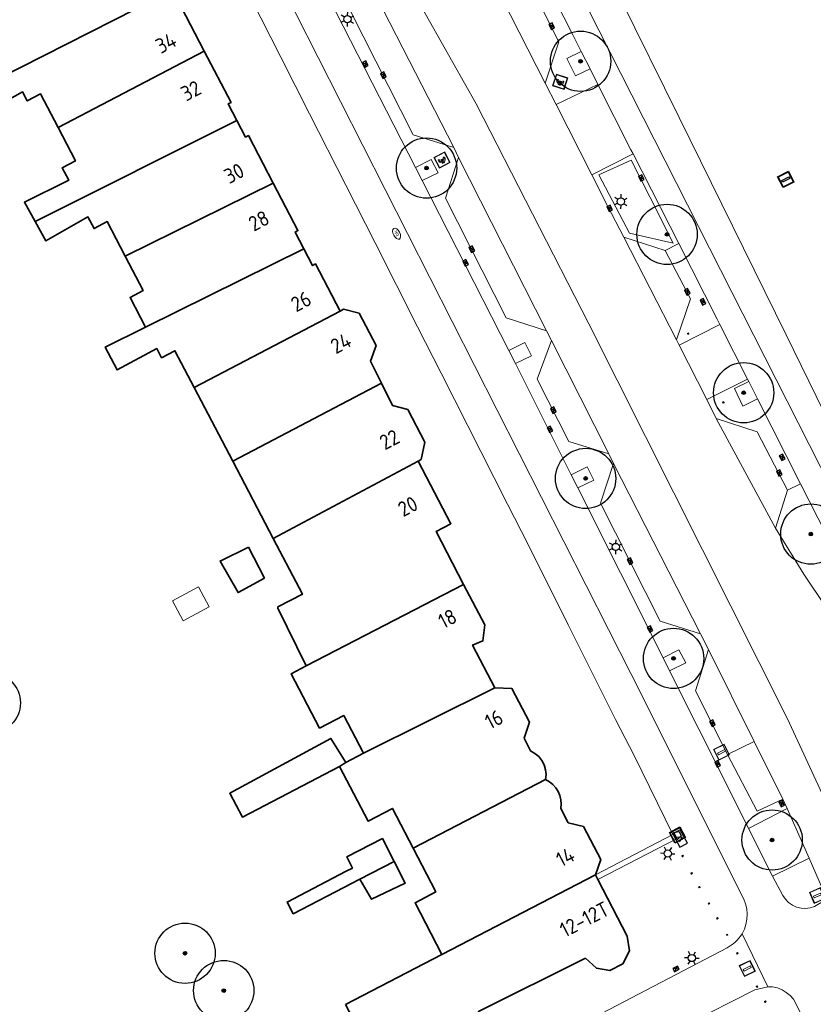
# Model space of a CAD drawing. Header units: metres. Extents: x 92877 to 94117, y 464509 to 465451.
# Tile 3 of 102: x 92979 to 93044, y 464842 to 464924. Entities that reach past the tile are written whole.
import ezdxf
from ezdxf.enums import TextEntityAlignment as Align

# ---------------------------------------------------------------- set-up
doc = ezdxf.new("R2010")
doc.units = ezdxf.units.M
doc.linetypes.add('IE-TERREINAFSCHEIDING', pattern=[10, 8, -2])
doc.layers.get('0').update_dxf_attribs({"linetype": 'CONTINUOUS'})
for name, color, linetype, lineweight in [('B-WE-GR-BOOM-S', 90, 'CONTINUOUS', 25), ('B-WE-IE-MEUBILAIR_WEGMEUBILAIR_AFVALBAK-S', 252, 'CONTINUOUS', 25), ('B-WE-IE-MEUBILAIR_WEGMEUBILAIR_PAAL-G', 252, 'CONTINUOUS', 18), ('B-WE-IE-MEUBILAIR_WEGMEUBILAIR_VLAGGENMAST-S', 252, 'CONTINUOUS', 25), ('B-WE-IE-TERREINAFSCHEIDING-G', 252, 'IE-TERREINAFSCHEIDING', 18), ('B-WE-IE-TERREINAFSCHEIDING_KUNSTMATIG_HEKWERK-G', 252, 'IE-TERREINAFSCHEIDING-KUNSTMATIG', 18), ('B-WE-IE-TERREINAFSCHEIDING_KUNSTMATIG_MUUR-G', 252, 'IE-TERREINAFSCHEIDING-KUNSTMATIG-DICHT', 18), ('B-WE-KL-DATA_KAST-S', 252, 'CONTINUOUS', 25), ('B-WE-KL-ET_LS_BETAALAUTOMAAT-S', 252, 'CONTINUOUS', 18), ('B-WE-KL-ET_LS_OV_LICHTMAST-S', 252, 'CONTINUOUS', 25), ('B-WE-KL-OPLAADPAAL-S', 252, 'CONTINUOUS', 15), ('B-WE-KL-WATER-S', 252, 'CONTINUOUS', 25), ('B-WE-OG-TOPOGRAFIE_BEBOUWING-GV', 252, 'CONTINUOUS', 35), ('B-WE-OG-TOPOGRAFIE_BEBOUWING_LUIFEL-GV', 252, 'CONTINUOUS', 18), ('B-WE-OG-TOPOGRAFIE_HUISNUMMER-T25', 7, 'CONTINUOUS', 20), ('B-WE-RI-HWA_KOLK-S', 252, 'CONTINUOUS', 25), ('B-WE-VH-VERHARDING-GV', 252, 'CONTINUOUS', 18), ('B-WE-VW-OV_DRAAGCONSTRUCTIE-S', 252, 'CONTINUOUS', 15), ('B-WE-VW-PAAL-S', 252, 'CONTINUOUS', 0)]:
    doc.layers.add(name, color=color, linetype=linetype, lineweight=lineweight)
doc.styles.add('NLCS-ISO', font='NLCS-ISO.ttf')
doc.styles.get("Standard").update_dxf_attribs({"font": 'isocp.shx'})
doc.linetypes.add('IE-TERREINAFSCHEIDING-KUNSTMATIG', pattern='A,4,[82,NLCS.SHX,S=0.75,R=90,X=0,Y=0],4,-2', length=10)
doc.linetypes.add('IE-TERREINAFSCHEIDING-KUNSTMATIG-DICHT', pattern='A,8,-1,[82,NLCS.SHX,S=0.75,R=90,X=0,Y=0],-1', length=10)

# ---------------------------------------------------------------- blocks, each defined once
blk = doc.blocks.new('Q_PAAL_STEEN')
for points in [[(-0.5, 0.5), (0.5, 0.5), (0.5, -0.5), (-0.5, -0.5)], [(-0.08, 0.33), (0.07, 0.33), (0.07, -0.33), (-0.08, -0.33)]]:
    blk.add_lwpolyline(points, close=True)
blk.add_lwpolyline([(-0.44, 0.46), (0.44, 0.46, -0.414214), (0.46, 0.44), (0.46, -0.44, -0.414214), (0.44, -0.46), (-0.44, -0.46, -0.414214), (-0.46, -0.44), (-0.46, 0.44), (-0.46, 0.44), (-0.46, 0.45), (-0.46, 0.45), (-0.46, 0.45), (-0.46, 0.45), (-0.46, 0.45), (-0.46, 0.45), (-0.46, 0.46), (-0.46, 0.46), (-0.46, 0.46), (-0.45, 0.46), (-0.45, 0.46), (-0.45, 0.46), (-0.45, 0.46), (-0.45, 0.46), (-0.45, 0.46), (-0.44, 0.46), (-0.44, 0.46)], format="xyb")
blk = doc.blocks.new('Q_PAALTJE')
at = {"xscale": 0.1, "yscale": 0.1, "zscale": 0.01}
blk.add_blockref('Q_PAAL_STEEN', (0, 0), dxfattribs=at)
blk = doc.blocks.new('Q_AFSLUITPAAL')
for points in [[(-0.5, 0.5), (0.5, 0.5), (0.5, -0.5), (-0.5, -0.5)], [(-0.08, 0.333), (0.071, 0.333), (0.071, -0.329), (-0.08, -0.329)]]:
    blk.add_lwpolyline(points, close=True)
blk.add_lwpolyline([(-0.442, 0.464), (0.438, 0.464, -0.414214), (0.459, 0.442), (0.459, -0.437, -0.414214), (0.438, -0.459), (-0.442, -0.459, -0.414214), (-0.463, -0.437), (-0.463, 0.442), (-0.463, 0.444), (-0.463, 0.446), (-0.463, 0.448), (-0.462, 0.45), (-0.461, 0.451), (-0.46, 0.453), (-0.459, 0.455), (-0.458, 0.456), (-0.457, 0.457), (-0.456, 0.459), (-0.454, 0.46), (-0.453, 0.461), (-0.451, 0.462), (-0.449, 0.462), (-0.447, 0.463), (-0.446, 0.463), (-0.444, 0.464), (-0.442, 0.464)], format="xyb")
blk = doc.blocks.new('Q_VLAGGENMAST')
for points in [[(-0.5, 0.5), (0.5, 0.5), (0.5, -0.5), (-0.5, -0.5)], [(-0.08, 0.333), (0.071, 0.333), (0.071, -0.329), (-0.08, -0.329)]]:
    blk.add_lwpolyline(points, close=True)
blk.add_lwpolyline([(-0.442, 0.464), (0.438, 0.464, -0.414214), (0.459, 0.442), (0.459, -0.437, -0.414214), (0.438, -0.459), (-0.442, -0.459, -0.414214), (-0.463, -0.437), (-0.463, 0.442), (-0.463, 0.444), (-0.463, 0.446), (-0.463, 0.448), (-0.462, 0.45), (-0.461, 0.451), (-0.46, 0.453), (-0.459, 0.455), (-0.458, 0.456), (-0.457, 0.457), (-0.456, 0.459), (-0.454, 0.46), (-0.453, 0.461), (-0.451, 0.462), (-0.449, 0.462), (-0.447, 0.463), (-0.446, 0.463), (-0.444, 0.464), (-0.442, 0.464)], format="xyb")
blk = doc.blocks.new('Q_VERKEERSBORDPAAL')
for points in [[(-0.5, 0.5), (0.5, 0.5), (0.5, -0.5), (-0.5, -0.5)], [(-0.08, 0.333), (0.071, 0.333), (0.071, -0.329), (-0.08, -0.329)]]:
    blk.add_lwpolyline(points, close=True)
blk.add_lwpolyline([(-0.442, 0.464), (0.438, 0.464, -0.414214), (0.459, 0.442), (0.459, -0.437, -0.414214), (0.438, -0.459), (-0.442, -0.459, -0.414214), (-0.463, -0.437), (-0.463, 0.442), (-0.463, 0.444), (-0.463, 0.446), (-0.463, 0.448), (-0.462, 0.45), (-0.461, 0.451), (-0.46, 0.453), (-0.459, 0.455), (-0.458, 0.456), (-0.457, 0.457), (-0.456, 0.459), (-0.454, 0.46), (-0.453, 0.461), (-0.451, 0.462), (-0.449, 0.462), (-0.447, 0.463), (-0.446, 0.463), (-0.444, 0.464), (-0.442, 0.464)], format="xyb")
blk = doc.blocks.new('Q_BETAALAUTOMAAT')
blk.add_lwpolyline([(-0.5, 0.5), (0.5, 0.5), (0.5, -0.5), (-0.5, -0.5)], close=True)
for points in [[(-0.442, 0.464), (0.438, 0.464, -0.414214), (0.459, 0.442), (0.459, -0.437, -0.414214), (0.438, -0.459), (-0.442, -0.459, -0.414214), (-0.463, -0.437), (-0.463, 0.442), (-0.463, 0.444), (-0.463, 0.446), (-0.463, 0.448), (-0.462, 0.45), (-0.461, 0.451), (-0.46, 0.453), (-0.459, 0.455), (-0.458, 0.456), (-0.457, 0.457), (-0.456, 0.459), (-0.454, 0.46), (-0.453, 0.461), (-0.451, 0.462), (-0.449, 0.462), (-0.447, 0.463), (-0.446, 0.463), (-0.444, 0.464), (-0.442, 0.464)], [(-0.203, 0.032, 0.050902), (-0.201, -0.03)], [(-0.002, 0.295, 0.299915), (-0.19, 0.099)], [(-0.112, 0.032, 0.069027), (-0.112, -0.03)], [(0.002, 0.2, 0.158079), (-0.093, 0.099)], [(0.146, 0.286, 0.138529), (-0.002, 0.295)], [(0.137, 0.201, 0.200552), (0.002, 0.2)], [(-0.185, -0.097, 0.345501), (0.016, -0.284)], [(-0.091, -0.097, 0.158478), (0.007, -0.196)], [(0.007, -0.196, 0.260272), (0.133, -0.183)], [(0.016, -0.284, 0.17253), (0.151, -0.265)]]:
    blk.add_lwpolyline(points, format="xyb")
for points in [[(-0.203, 0.032), (-0.268, 0.032), (-0.268, 0.099)], [(-0.268, 0.099), (-0.19, 0.099)], [(0.057, 0.032), (-0.112, 0.032)], [(-0.093, 0.099), (0.057, 0.099)], [(0.057, 0.099), (0.057, 0.032)], [(0.146, 0.286), (0.137, 0.201)], [(-0.185, -0.097), (-0.268, -0.097), (-0.268, -0.03)], [(-0.268, -0.03), (-0.201, -0.03)], [(-0.112, -0.03), (0.057, -0.03)], [(0.057, -0.097), (-0.091, -0.097)], [(0.057, -0.03), (0.057, -0.097)], [(0.133, -0.183), (0.151, -0.265)]]:
    blk.add_lwpolyline(points)
blk = doc.blocks.new('Q_LICHTMAST')
for points in [[(-0.26, 0.15), (-0.52, 0.3)], [(0, 0.3), (0, 0.6)], [(0.26, 0.15), (0.52, 0.3)], [(-0.26, -0.15), (-0.52, -0.3)], [(0, -0.3), (0, -0.6)], [(0.26, -0.15), (0.52, -0.3)]]:
    blk.add_lwpolyline(points)
blk.add_circle((0, 0), 0.3)
blk = doc.blocks.new('Q_OPLAADPAAL')
for points in [[(-0.5, 0.5), (0.5, 0.5), (0.5, -0.5), (-0.5, -0.5)], [(-0.08, 0.333), (0.071, 0.333), (0.071, -0.329), (-0.08, -0.329)]]:
    blk.add_lwpolyline(points, close=True)
blk.add_lwpolyline([(-0.442, 0.464), (0.438, 0.464, -0.414214), (0.459, 0.442), (0.459, -0.437, -0.414214), (0.438, -0.459), (-0.442, -0.459, -0.414214), (-0.463, -0.437), (-0.463, 0.442), (-0.463, 0.444), (-0.463, 0.446), (-0.463, 0.448), (-0.462, 0.45), (-0.461, 0.451), (-0.46, 0.453), (-0.459, 0.455), (-0.458, 0.456), (-0.457, 0.457), (-0.456, 0.459), (-0.454, 0.46), (-0.453, 0.461), (-0.451, 0.462), (-0.449, 0.462), (-0.447, 0.463), (-0.446, 0.463), (-0.444, 0.464), (-0.442, 0.464)], format="xyb")
blk = doc.blocks.new('Q_AFVALBAK')
for points in [[(-0.5, 0.5), (0.5, 0.5), (0.5, -0.5), (-0.5, -0.5)], [(-0.336, 0.197), (0.331, 0.197), (0.19, -0.251), (-0.196, -0.251)]]:
    blk.add_lwpolyline(points, close=True)
blk.add_lwpolyline([(-0.442, 0.464), (0.438, 0.464, -0.414214), (0.459, 0.442), (0.459, -0.437, -0.414214), (0.438, -0.459), (-0.442, -0.459, -0.414214), (-0.463, -0.437), (-0.463, 0.442), (-0.463, 0.444), (-0.463, 0.446), (-0.463, 0.448), (-0.462, 0.45), (-0.461, 0.451), (-0.46, 0.453), (-0.459, 0.455), (-0.458, 0.456), (-0.457, 0.457), (-0.456, 0.459), (-0.454, 0.46), (-0.453, 0.461), (-0.451, 0.462), (-0.449, 0.462), (-0.447, 0.463), (-0.446, 0.463), (-0.444, 0.464), (-0.442, 0.464)], format="xyb")
blk = doc.blocks.new('SKL-WATER_BRANDKRAAN_BRANDPUT-SO')
at = {"color": 0, "linetype": 'ByBlock', "lineweight": 18}
blk.add_ellipse((0, 0), major_axis=(2.5, 0), ratio=0.54, dxfattribs=at)
at = {"color": 0, "linetype": 'ByBlock', "lineweight": 18, "style": 'NLCS-ISO'}
blk.add_text('bk', height=1.5, dxfattribs=at).set_placement((0.16, 0), align=Align.MIDDLE_CENTER)
blk = doc.blocks.new('B-SRI-KOLK_COMBINATIE-SO')
for p, q in [((-1.125, 0), (1.125, 1.5)), ((1.125, 0), (-1.125, 1.5))]:
    blk.add_line(p, q)
at = {"flags": 128}
blk.add_lwpolyline([(-1.125, 0), (1.125, 0), (1.125, 1.5), (-1.125, 1.5)], close=True, dxfattribs=at)
blk = doc.blocks.new('SKL-DATA_TERREINKAST-SO')
for q in [(-0.203, 0.2), (0.203, 0.2)]:
    blk.add_line((0, -0.209), q)
at = {"flags": 128}
blk.add_lwpolyline([(0.625, 0.35), (-0.625, 0.35), (-0.625, -0.35), (0.625, -0.35)], close=True, dxfattribs=at)
at = {"style": 'NLCS-ISO'}
blk.add_attdef('TYPE', text='', height=0.35, dxfattribs=at).set_placement((-0.034, 0.689), align=Align.MIDDLE_CENTER)
blk = doc.blocks.new('SGR-BOOM_01')
at = {"ltscale": 0.1}
h = blk.add_hatch(color=256, dxfattribs=at)
edge = h.paths.add_edge_path()
edge.add_arc((0, 0), 0.15, 0, 360)
for radius in [2.5, 0.045]:
    blk.add_circle((0, 0), radius)
blk.add_circle((0, 0), 0.15, dxfattribs=at)

msp = doc.modelspace()

# ---------------------------------------------------------------- linework, layer by layer
at = {"layer": 'B-WE-IE-TERREINAFSCHEIDING-G'}
msp.add_line((93026.34, 464853.08), (93032.767, 464856.421), dxfattribs=at)
at = {"layer": 'B-WE-IE-TERREINAFSCHEIDING_KUNSTMATIG_HEKWERK-G', "flags": 128}
msp.add_lwpolyline([(93029.313, 464912.337), (93026.622, 464911.141), (93029.163, 464906.29), (93032.801, 464905.476), (93030.841, 464909.297), (93029.313, 464912.337)], dxfattribs=at)
at = {"layer": 'B-WE-IE-TERREINAFSCHEIDING_KUNSTMATIG_MUUR-G'}
for p, q in [((93033.299, 464915.889), (93027.735, 464927.165)), ((92997.216, 464926.882), (93000.241, 464920.903)), ((93002.636, 464916.183), (93005.636, 464910.286)), ((93008.075, 464905.483), (93011.581, 464898.519)), ((93013.541, 464894.694), (93019.05, 464883.815)), ((93020.204, 464881.534), (93023.114, 464875.756)), ((93024.077, 464873.799), (93028.014, 464865.964)), ((93029.547, 464862.958), (93032.767, 464856.421))]:
    msp.add_line(p, q, dxfattribs=at)
at = {"layer": 'B-WE-IE-TERREINAFSCHEIDING_KUNSTMATIG_MUUR-G', "flags": 128}
msp.add_lwpolyline([(93055.977, 464869.567), (93051.539, 464878.709), (93042.16, 464897.861), (93033.299, 464915.889)], dxfattribs=at)
at = {"layer": 'B-WE-OG-TOPOGRAFIE_BEBOUWING-GV'}
for p, q in [((92991.025, 464926.32), (92974.096, 464917.729)), ((92993.898, 464921.397), (92981.77, 464915.065)), ((92996.6, 464915.64), (92979.878, 464907.26)), ((92999.615, 464910.45), (92987.345, 464904.4)), ((92989.034, 464898.501), (93002.155, 464905)), ((92993.055, 464893.494), (93005.162, 464899.835)), ((93008.605, 464893.845), (92996.258, 464887.378)), ((92996.258, 464887.378), (92993.055, 464893.494)), ((92999.611, 464880.977), (92996.258, 464887.378)), ((93011.64, 464887.39), (92999.611, 464880.977)), ((92998.909, 464877.678), (92997.558, 464880.257)), ((93015.412, 464877.15), (93002.344, 464870.394)), ((93018, 464868.59), (93007.11, 464863.15)), ((93005.651, 464862.388), (93007.11, 464863.15)), ((93005.651, 464862.388), (93005.125, 464862.052)), ((93022.21, 464860.97), (93011.221, 464855.266)), ((93009.658, 464854.166), (93006.81, 464852.707)), ((93013.61, 464846.47), (93026.34, 464853.08)), ((93026.34, 464853.08), (93026.545, 464852.683)), ((93005.61, 464842.31), (93013.61, 464846.47))]:
    msp.add_line(p, q, dxfattribs=at)
at = {"layer": 'B-WE-OG-TOPOGRAFIE_BEBOUWING-GV', "flags": 128}
for points in [[(92991.025, 464926.32), (92991.74, 464924.95), (92991.98, 464925.07), (92993.898, 464921.397)], [(92993.898, 464921.397), (92996.12, 464917.14), (92995.88, 464917.01), (92996.6, 464915.64)], [(92981.77, 464915.065), (92980.32, 464917.84), (92979.22, 464917.26), (92978.829, 464918.011), (92974.988, 464915.867), (92974.096, 464917.729)], [(92979.878, 464907.26), (92978.988, 464908.864), (92982.663, 464910.682), (92982.12, 464911.72), (92983.22, 464912.29), (92981.77, 464915.065)], [(92996.6, 464915.64), (92997.32, 464914.27), (92997.56, 464914.39), (92999.615, 464910.45)], [(92999.615, 464910.45), (93001.67, 464906.51), (93001.43, 464906.39), (93002.155, 464905)], [(92987.345, 464904.4), (92985.85, 464907.26), (92984.76, 464906.68), (92984.248, 464907.644), (92980.769, 464905.656), (92979.878, 464907.26)], [(92989.034, 464898.501), (92987.75, 464900.96), (92988.84, 464901.54), (92987.345, 464904.4)], [(93002.155, 464905), (93002.88, 464903.61), (93003.12, 464903.74), (93005.162, 464899.835)], [(93005.162, 464899.835), (93005.44, 464899.98), (93006.74, 464899.67), (93008.15, 464896.97), (93007.7, 464895.68), (93008.605, 464893.845)], [(92993.055, 464893.494), (92991.46, 464896.54), (92990.36, 464895.96), (92989.965, 464896.717), (92986.676, 464894.952), (92985.691, 464896.845), (92989.034, 464898.501)], [(93008.605, 464893.845), (93009.51, 464892.01), (93010.77, 464891.68), (93012.18, 464888.97), (93011.88, 464887.52), (93011.64, 464887.39)], [(93011.64, 464887.39), (93014.36, 464882.19), (93013.12, 464881.54), (93015.412, 464877.15)], [(93002.344, 464870.394), (93000, 464875.184), (93000, 464875.289), (93002.035, 464876.34), (92999.611, 464880.977)], [(92997.558, 464880.257), (92995.207, 464879.089), (92996.701, 464876.476), (92998.909, 464877.678)], [(93015.412, 464877.15), (93017.16, 464873.8), (93016.99, 464872.47), (93016.15, 464872.12), (93018, 464868.59)], [(93007.11, 464863.15), (93005.47, 464866.28), (93003.46, 464865.24), (93001.11, 464869.75), (93002.344, 464870.394)], [(93018, 464868.59), (93019.41, 464868.52), (93020.87, 464865.72), (93020.42, 464864.41), (93020.97, 464863.34), (93021.33, 464863.139), (93021.644, 464862.872), (93021.902, 464862.551), (93022.093, 464862.186), (93022.21, 464861.79), (93022.25, 464861.38), (93022.21, 464860.97)], [(93005.125, 464862.052), (92997.065, 464857.854), (92996.018, 464859.834), (93004.406, 464864.378), (93005.651, 464862.388)], [(93011.221, 464855.266), (93009.5, 464858.58), (93007.48, 464857.53), (93005.125, 464862.052)], [(93022.21, 464860.97), (93022.531, 464860.794), (93022.818, 464860.566), (93023.063, 464860.294), (93023.26, 464859.984), (93023.402, 464859.647), (93023.485, 464859.29), (93023.508, 464858.924), (93023.47, 464858.56), (93024.09, 464857.38), (93025.34, 464857.08), (93026.78, 464854.33), (93026.34, 464853.08)], [(93009.658, 464854.166), (93008.677, 464856.08), (93005.716, 464854.559), (93006.192, 464853.629), (93005.669, 464853.359)], [(93013.61, 464846.47), (93011.38, 464850.75), (93013.1, 464851.65), (93011.221, 464855.266)], [(93006.81, 464852.707), (93007.767, 464851.044), (93010.57, 464852.386), (93009.658, 464854.166)], [(93005.669, 464853.359), (93000.769, 464850.809), (93001.275, 464849.844), (93006.175, 464852.382), (93006.696, 464852.647), (93006.81, 464852.707)], [(93026.545, 464852.683), (93028.98, 464847.97), (93029.16, 464846.77), (93028.61, 464845.68), (93027.54, 464845.12), (93026.42, 464845.32), (93025.53, 464846.15)], [(93025.53, 464846.15), (93016.644, 464841.728), (93018.129, 464838.924), (93014.22, 464836.9), (93013.49, 464838.33), (93007.77, 464835.35), (93006.96, 464836.9), (93008.12, 464837.5), (93005.61, 464842.31)]]:
    msp.add_lwpolyline(points, dxfattribs=at)
at = {"layer": 'B-WE-OG-TOPOGRAFIE_BEBOUWING_LUIFEL-GV', "flags": 128}
msp.add_lwpolyline([(92993.425, 464876.944), (92991.257, 464875.784), (92992.141, 464874.132), (92994.308, 464875.292), (92993.425, 464876.944)], dxfattribs=at)
at = {"layer": 'B-WE-VH-VERHARDING-GV'}
for p, q in [((93022.183, 464918.728), (93014.868, 464933.062)), ((93007.145, 464927.94), (93014.59, 464913.403)), ((93003.595, 464927.039), (93011.408, 464911.74)), ((93000.241, 464920.903), (93002.636, 464916.183)), ((93025.162, 464921.363), (93025.892, 464919.922)), ((93026.546, 464918.633), (93025.892, 464919.922)), ((93022.183, 464918.728), (93023.081, 464916.962)), ((93023.081, 464916.962), (93026.546, 464918.633)), ((93026.042, 464911.138), (93023.081, 464916.962)), ((93014.99, 464912.574), (93014.59, 464913.403)), ((93014.99, 464912.574), (93022.275, 464898.205)), ((93026.042, 464911.138), (93029.465, 464912.879)), ((93029.465, 464912.879), (93033.253, 464905.45)), ((93011.96, 464910.66), (93011.408, 464911.74)), ((93005.636, 464910.286), (93008.075, 464905.483)), ((93011.96, 464910.66), (93019.161, 464896.558)), ((93032.135, 464904.856), (93028.694, 464905.974)), ((93033.076, 464897.447), (93028.694, 464905.974)), ((93033.253, 464905.45), (93032.135, 464904.856)), ((93033.3, 464897.001), (93036.668, 464898.706)), ((93038.952, 464894.197), (93036.668, 464898.706)), ((93011.581, 464898.519), (93013.541, 464894.694)), ((93022.711, 464897.404), (93022.275, 464898.205)), ((93022.711, 464897.404), (93027.443, 464888.001)), ((93033.076, 464897.447), (93033.3, 464897.001)), ((93033.3, 464897.001), (93035.57, 464892.484)), ((93019.706, 464895.474), (93019.161, 464896.558)), ((93019.706, 464895.474), (93024.338, 464886.244)), ((93038.952, 464894.197), (93035.57, 464892.484)), ((93039.062, 464893.979), (93038.952, 464894.197)), ((93039.062, 464893.979), (93039.791, 464892.539)), ((93035.57, 464892.484), (93036.355, 464890.921)), ((93043.358, 464885.496), (93039.791, 464892.539)), ((93041.285, 464881.825), (93036.355, 464890.921)), ((93027.834, 464887.177), (93027.443, 464888.001)), ((93027.834, 464887.177), (93035.05, 464873.051)), ((93024.883, 464885.16), (93024.338, 464886.244)), ((93042.279, 464884.963), (93043.358, 464885.496)), ((93024.883, 464885.16), (93031.95, 464871.078)), ((93041.285, 464881.825), (93042.279, 464884.963)), ((93019.05, 464883.815), (93020.204, 464881.534)), ((93023.114, 464875.756), (93024.077, 464873.799)), ((93035.71, 464871.772), (93035.05, 464873.051)), ((93039.511, 464864.13), (93035.71, 464871.772)), ((93032.494, 464869.994), (93031.95, 464871.078)), ((93028.014, 464865.964), (93029.547, 464862.958)), ((93039.511, 464864.13), (93037.288, 464863.05)), ((93041.895, 464859.337), (93039.511, 464864.13)), ((93042.257, 464858.581), (93041.895, 464859.337)), ((93039.05, 464856.901), (93042.257, 464858.581)), ((93042.257, 464858.581), (93044.058, 464854.458)), ((93041.021, 464852.96), (93039.05, 464856.901)), ((93033.11, 464856.09), (93026.545, 464852.683)), ((93032.767, 464856.421), (93032.9, 464856.49)), ((93032.9, 464856.49), (93033.11, 464856.09)), ((93044.058, 464854.458), (93041.021, 464852.96)), ((93045.462, 464851.275), (93044.058, 464854.458)), ((93040.629, 464843.789), (93038.501, 464848.172)), ((93040.629, 464843.789), (93039.557, 464843.518))]:
    msp.add_line(p, q, dxfattribs=at)
at = {"layer": 'B-WE-VH-VERHARDING-GV', "flags": 128}
for points in [[(93005.816, 464963.478), (93006.931, 464961.946), (93010.063, 464955.778), (93045.918, 464885.117), (93056.544, 464864.129)], [(92985.863, 464955.001), (92990.37, 464946.444), (93029.275, 464869.762), (93038.645, 464851.049), (93038.797, 464850.649), (93038.893, 464850.233), (93038.93, 464849.807), (93038.909, 464849.38), (93038.829, 464848.96), (93038.692, 464848.554), (93038.501, 464848.172)], [(93049.903, 464848.891), (93047.173, 464855.405), (93042.281, 464866.016), (93025.789, 464898.764), (93016.449, 464917.03), (93010.656, 464927.346), (92993.685, 464954.011)], [(93025.162, 464921.363), (93024.463, 464922.742), (93018.565, 464934.374)], [(93014.868, 464933.062), (93018.317, 464932.058), (93023.312, 464922.159), (93022.183, 464918.728)], [(93014.59, 464913.403), (93011.226, 464914.452), (93006.066, 464924.642), (93007.145, 464927.94)], [(93025.892, 464919.922), (93024.677, 464919.336), (93023.976, 464920.79), (93025.162, 464921.363)], [(93026.546, 464918.633), (93029.292, 464913.218), (93029.465, 464912.879)], [(93022.275, 464898.205), (93018.942, 464899.276), (93013.91, 464909.205), (93014.99, 464912.574)], [(93011.408, 464911.74), (93012.731, 464912.405), (93013.298, 464911.312), (93011.96, 464910.66)], [(93028.694, 464905.974), (93027.355, 464908.557), (93026.042, 464911.138)], [(93036.668, 464898.706), (93036.442, 464899.152), (93033.253, 464905.45)], [(93032.135, 464904.856), (93034.222, 464900.851), (93033.076, 464897.447)], [(93019.161, 464896.558), (93020.478, 464897.219), (93021.045, 464896.126), (93019.706, 464895.474)], [(93027.443, 464888.001), (93024.136, 464889), (93021.503, 464894.185), (93022.711, 464897.404)], [(93039.791, 464892.539), (93038.576, 464891.953), (93037.875, 464893.407), (93039.062, 464893.979)], [(93036.355, 464890.921), (93039.755, 464889.817), (93042.279, 464884.963)], [(93035.05, 464873.051), (93031.701, 464874.117), (93026.756, 464883.903), (93027.834, 464887.177)], [(93024.338, 464886.244), (93025.654, 464886.905), (93026.221, 464885.812), (93024.883, 464885.16)], [(93043.358, 464885.496), (93051.215, 464870.091), (93056.248, 464860.104)], [(93054.27, 464859.103), (93049.277, 464869.047), (93047.214, 464872.631), (93043.627, 464878.018), (93041.285, 464881.825)], [(93031.95, 464871.078), (93033.266, 464871.739), (93033.833, 464870.646), (93032.494, 464869.994)], [(93037.288, 464863.05), (93034.632, 464868.322), (93035.71, 464871.772)], [(93032.494, 464869.994), (93034.931, 464865.138), (93036.078, 464862.844), (93039.05, 464856.901)], [(93041.895, 464859.337), (93039.767, 464858.347), (93037.288, 464863.05)], [(93041.021, 464852.96), (93041.888, 464851.353), (93042.099, 464851.036), (93042.365, 464850.764), (93042.677, 464850.545), (93043.024, 464850.388), (93043.394, 464850.298), (93043.774, 464850.277), (93044.151, 464850.328), (93044.513, 464850.447), (93045.387, 464850.96), (93045.462, 464851.275)], [(93038.501, 464848.172), (93038.38, 464847.983), (93038.246, 464847.804), (93038.1, 464847.635), (93037.941, 464847.476), (93037.772, 464847.33)], [(93037.772, 464847.33), (93037.27, 464847.002), (93020.18, 464838.09), (93017.693, 464836.667)], [(93019.43, 464833.313), (93028.237, 464837.778), (93039.557, 464843.518)], [(93069.118, 464784.241), (93069.227, 464784.693), (93069.281, 464785.155), (93069.281, 464785.62), (93069.227, 464786.082), (93069.119, 464786.534), (93051.417, 464825.322), (93042.97, 464842.39), (93042.756, 464842.741), (93042.489, 464843.053), (93042.175, 464843.318), (93041.822, 464843.528), (93041.44, 464843.679), (93041.039, 464843.767), (93040.629, 464843.789)]]:
    msp.add_lwpolyline(points, dxfattribs=at)

# ---------------------------------------------------------------- block references
at = {"layer": 'B-WE-GR-BOOM-S'}
for p, rotation in [((93025.113, 464920.554), 117), ((93012.335, 464911.692), 27), ((93032.284, 464906.194), 117), ((93038.637, 464893.06), 116), ((93025.53, 464885.946), 26), ((93044.207, 464881.33), 117), ((93032.824, 464871.018), 27), ((92976.15, 464867.323), 28), ((93040.998, 464855.955), 117), ((92992.305, 464846.561), 27), ((92995.516, 464843.469), 28)]:
    msp.add_blockref('SGR-BOOM_01', p, dxfattribs=dict(at, rotation=rotation))
at = {"layer": 'B-WE-IE-MEUBILAIR_WEGMEUBILAIR_AFVALBAK-S', "rotation": 118}
msp.add_blockref('Q_AFVALBAK', (93033.148, 464856.366), dxfattribs=at)
at = {"layer": 'B-WE-IE-MEUBILAIR_WEGMEUBILAIR_PAAL-G'}
for p, rotation in [((93034.033, 464897.961), 27), ((93036.955, 464892.253), 27), ((93033.569, 464854.625), 118), ((93034.315, 464853.185), 118), ((93034.967, 464852.044), 118), ((93035.76, 464850.689), 118), ((93036.455, 464849.455), 118), ((93037.268, 464848.089), 118), ((93038.114, 464846.561), 33), ((93039.74, 464843.797), 14), ((93040.422, 464842.54), 121)]:
    msp.add_blockref('Q_PAALTJE', p, dxfattribs=dict(at, rotation=rotation))
at = {"layer": 'B-WE-IE-MEUBILAIR_WEGMEUBILAIR_VLAGGENMAST-S', "rotation": 117}
msp.add_blockref('Q_VLAGGENMAST', (93042.125, 464910.752), dxfattribs=at)
at = {"layer": 'B-WE-KL-DATA_KAST-S', "rotation": 118}
msp.add_blockref('SKL-DATA_TERREINKAST-SO', (93033.363, 464856.083), dxfattribs=at)
at = {"layer": 'B-WE-KL-ET_LS_BETAALAUTOMAAT-S'}
for p, rotation in [((93023.423, 464918.847), 72), ((93013.621, 464912.366), 117)]:
    msp.add_blockref('Q_BETAALAUTOMAAT', p, dxfattribs=dict(at, rotation=rotation))
at = {"layer": 'B-WE-KL-ET_LS_OV_LICHTMAST-S'}
for p, rotation in [((93005.771, 464924.048), 117), ((93028.453, 464908.921), 117), ((93028.025, 464880.264), 117), ((93032.339, 464854.829), 27), ((93034.336, 464846.165), 28)]:
    msp.add_blockref('Q_LICHTMAST', p, dxfattribs=dict(at, rotation=rotation))
at = {"layer": 'B-WE-KL-OPLAADPAAL-S', "rotation": 117}
msp.add_blockref('Q_OPLAADPAAL', (93036.803, 464863.243), dxfattribs=at)
at = {"layer": 'B-WE-KL-WATER-S', "xscale": 0.2, "yscale": 0.2, "zscale": 0.2, "rotation": 117}
msp.add_blockref('SKL-WATER_BRANDKRAAN_BRANDPUT-SO', (93009.855, 464906.244), dxfattribs=at)
at = {"layer": 'B-WE-RI-HWA_KOLK-S'}
for p, xscale, yscale, zscale, rotation in [((93022.852, 464923.534), 0.2, 0.2, 0.2, 117), ((93007.4, 464920.394), 0.2, 0.2, 0.2, 117), ((93008.882, 464919.465), 0.2, 0.2, 0.2, 117), ((93030.28, 464910.934), 0.2, 0.2, 0.2, 117), ((93027.658, 464908.427), 0.2, 0.2, 0.2, 117), ((93016.225, 464905.035), 0.2, 0.2, 0.2, 117), ((93015.707, 464903.898), 0.2, 0.2, 0.2, 117), ((93034.094, 464901.504), 0.2, 0.2, 0.2, 118), ((93035.39, 464900.67), 0.2, 0.2, 0.2, 117), ((93022.985, 464891.684), 0.2, 0.2, 0.2, 117), ((93022.696, 464890.09), 0.2, 0.2, 0.2, 117), ((93041.964, 464887.773), 0.2, 0.2, 0.2, 117), ((93041.729, 464886.462), 0.2, 0.2, 0.2, 117), ((93029.349, 464879.149), 0.2, 0.2, 0.2, 117), ((93031.006, 464873.523), 0.2, 0.2, 0.2, 117), ((93036.184, 464865.721), 0.2, 0.2, 0.2, 117), ((93036.601, 464862.337), 0.2, 0.2, 0.2, 117), ((93041.927, 464859.041), 0.2000000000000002, 0.2000000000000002, 0.2000000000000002, 116), ((93033.099, 464845.132), 0.2, 0.2, 0.2, 28)]:
    msp.add_blockref('B-SRI-KOLK_COMBINATIE-SO', p, dxfattribs=dict(at, xscale=xscale, yscale=yscale, zscale=zscale, rotation=rotation))
at = {"layer": 'B-WE-VW-OV_DRAAGCONSTRUCTIE-S', "rotation": 114}
msp.add_blockref('Q_VERKEERSBORDPAAL', (93044.749, 464851.357), dxfattribs=at)
at = {"layer": 'B-WE-VW-PAAL-S', "rotation": 116}
msp.add_blockref('Q_AFSLUITPAAL', (93038.937, 464845.304), dxfattribs=at)

# ---------------------------------------------------------------- texts
at = {"layer": 'B-WE-OG-TOPOGRAFIE_HUISNUMMER-T25'}
for s, rotation, p in [('34', 27.6, (92990.723, 464922.076)), ('32', 27.6, (92992.793, 464918.112)), ('30', 27.6, (92996.371, 464911.264)), ('28', 27.6, (92998.426, 464907.324)), ('26', 27.6, (93001.926, 464900.629)), ('24', 27.6, (93005.229, 464897.163)), ('22', 27.5, (93009.257, 464889.171)), ('20', 27.6, (93010.784, 464883.632)), ('18', 27.6, (93014.07, 464874.318)), ('16', 27.6, (93017.923, 464865.964)), ('14', 27.6, (93023.845, 464854.545)), ('12-12T', 27.3, (93025.439, 464849.378))]:
    msp.add_text(s, height=1.25, rotation=rotation, dxfattribs=at).set_placement(p, align=Align.MIDDLE)

doc.saveas('drawing.dxf')
